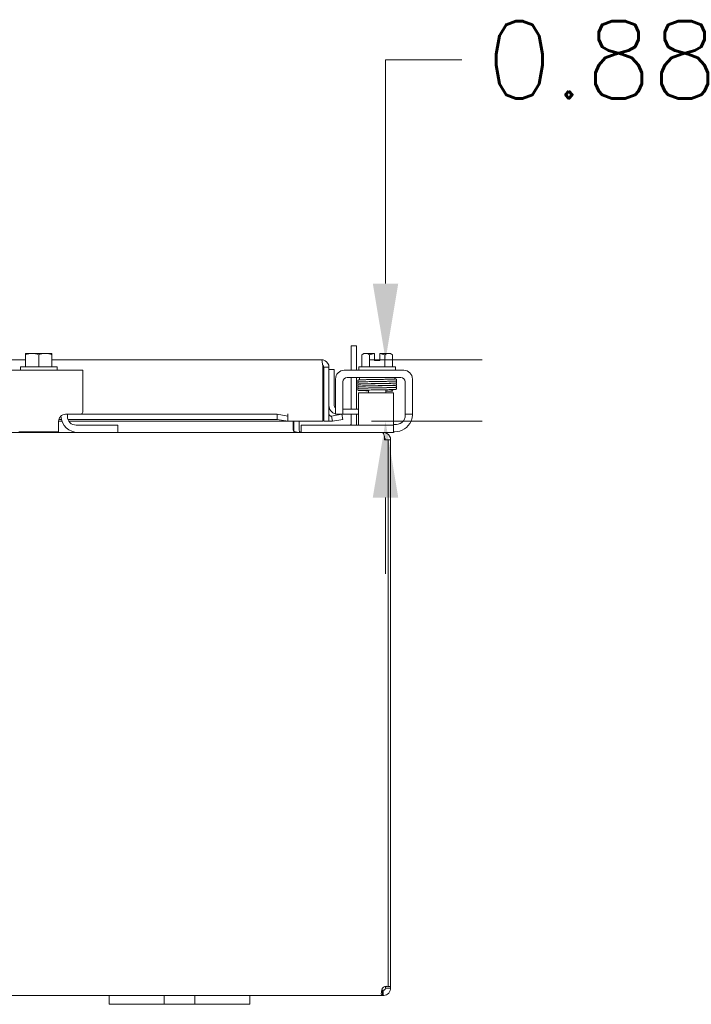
# Model space of a CAD drawing. Header units: inches. Extents: x 10 to 175, y 11 to 111.
# Tile 3 of 15: x 71 to 80, y 15 to 29. Entities that reach past the tile are written whole.
import ezdxf

# ---------------------------------------------------------------- set-up
doc = ezdxf.new("R2010")
doc.units = ezdxf.units.IN
doc.header["$LTSCALE"] = 11
doc.header["$MEASUREMENT"] = 0
doc.layers.add('Dimension (ANSI)', color=7, linetype='Continuous', lineweight=5)
doc.layers.add('Visible (ANSI)', color=7, linetype='Continuous', lineweight=5)
doc.styles.add('ROMANS', font='romans.shx')
doc.dimstyles.new('Default (ANSI)', dxfattribs={"dimscale": 11, "dimtxt": 0.1, "dimasz": 0.098425, "dimexe": 0.125, "dimexo": 0.0625, "dimgap": 0.031496, "dimtad": 0, "dimtih": 1, "dimtoh": 1, "dimrnd": 1e-08, "dimzin": 0, "dimdsep": 46, "dimtxsty": 'ROMANS', "dimcen": 0.09, "dimdle": 0.393701, "dimclrd": 256, "dimclre": 256, "dimclrt": 256, "dimadec": 0, "dimazin": 0, "dimtfac": 1, "dimtofl": 0, "dimtmove": 0, "dimatfit": 3, "dimfxl": 0, "dimtolj": 1, "dimtzin": 0, "dimlwd": -1, "dimlwe": -1, "dimarcsym": 0})

# ---------------------------------------------------------------- blocks, each defined once
blk = doc.blocks.new('*D20')
at = {"layer": 'Defpoints', "color": 0}
for p in [(75.091, 24.488), (76.001, 24.488), (75.111, 23.613)]:
    blk.add_point(p, dxfattribs=at)
at = {"layer": 'Dimension (ANSI)'}
for p, q in [((76.001, 25.57), (76.001, 28.75)), ((76.001, 28.75), (77.083, 28.75)), ((75.778, 24.488), (77.376, 24.488)), ((75.799, 23.613), (77.376, 23.613)), ((76.001, 22.53), (76.001, 21.447))]:
    blk.add_line(p, q, dxfattribs=at)
for points in [[(75.82, 25.57), (76.181, 25.57), (76.001, 24.488)], [(75.82, 22.53), (76.181, 22.53), (76.001, 23.613)]]:
    blk.add_solid(points, dxfattribs=at)
at = {"layer": 'Dimension (ANSI)', "insert": (77.43, 29.3), "char_height": 1.1, "attachment_point": 1, "style": 'ROMANS'}
blk.add_mtext('\\A1;0.88', dxfattribs=at)

msp = doc.modelspace()

# ---------------------------------------------------------------- linework, layer by layer
at = {"layer": 'Visible (ANSI)'}
for p, q in [((75.5882, 24.6844), (75.5142, 24.6844)), ((75.5142, 24.3385), (75.5142, 24.6844)), ((75.5882, 24.6844), (75.5882, 24.3385)), ((57.2602, 24.4877), (70.8852, 24.4877)), ((70.8852, 24.5758), (70.8852, 24.5554)), ((70.8852, 24.3885), (70.8852, 24.5554)), ((70.979, 24.5785), (70.889, 24.5785)), ((71.1665, 24.5785), (70.979, 24.5785)), ((71.0727, 24.3885), (71.0727, 24.5554)), ((71.2565, 24.5785), (71.1665, 24.5785)), ((71.2602, 24.5554), (71.2602, 24.5758)), ((71.2602, 24.3885), (71.2602, 24.5554)), ((71.2602, 24.4877), (75.0908, 24.4877)), ((75.665, 24.3885), (75.665, 24.5554)), ((75.7191, 24.5785), (75.694, 24.5785)), ((75.844, 24.5785), (75.7191, 24.5785)), ((75.7732, 24.3885), (75.7732, 24.5554)), ((75.844, 24.5785), (75.844, 24.5758)), ((75.844, 24.4775), (75.844, 24.5758)), ((75.919, 24.5758), (75.919, 24.5785)), ((76.0439, 24.5785), (75.919, 24.5785)), ((75.919, 24.5758), (75.919, 24.4775)), ((75.9897, 24.3885), (75.9897, 24.5554)), ((76.069, 24.5785), (76.0439, 24.5785)), ((76.098, 24.3885), (76.098, 24.5554)), ((70.8127, 24.3885), (71.3327, 24.3885)), ((70.8127, 24.3885), (70.8127, 24.3385)), ((71.3327, 24.3885), (71.3327, 24.3385)), ((75.111, 24.3824), (75.111, 23.6127)), ((75.1221, 24.3824), (75.1221, 23.6127)), ((75.1221, 24.3824), (75.1961, 24.3824)), ((75.1961, 23.6127), (75.1961, 24.3824)), ((75.2701, 24.351), (75.1961, 24.351)), ((75.2701, 24.351), (75.2701, 24.101)), ((75.6215, 24.3885), (76.1415, 24.3885)), ((75.6215, 24.3885), (75.6215, 24.3385)), ((75.919, 24.4775), (75.844, 24.4775)), ((76.1415, 24.3885), (76.1415, 24.3385)), ((71.6977, 24.3385), (70.4477, 24.3385)), ((71.6977, 24.3385), (71.6977, 24.2135)), ((71.6977, 23.7435), (71.6977, 24.2135)), ((75.2895, 23.7435), (75.2895, 24.2135)), ((75.4145, 24.3385), (76.2585, 24.3385)), ((75.456, 24.2345), (76.217, 24.2345)), ((75.5142, 23.7875), (75.5142, 24.2345)), ((75.5882, 24.2345), (75.5882, 23.7875)), ((75.6315, 24.2345), (75.6315, 24.2045)), ((75.7191, 24.2045), (75.6315, 24.2045)), ((76.1315, 24.2345), (76.1315, 24.2134)), ((76.3835, 24.2135), (76.3835, 23.7435)), ((75.2701, 24.101), (75.2701, 23.85)), ((75.3935, 23.7435), (75.3935, 24.172)), ((75.7565, 24.1763), (75.7565, 24.1762)), ((75.7565, 24.1472), (75.7565, 24.1459)), ((75.7565, 24.1169), (75.7565, 24.1154)), ((75.7565, 24.0864), (75.7565, 24.0863)), ((76.0065, 24.1808), (76.0065, 24.1808)), ((76.0065, 24.1518), (76.0065, 24.1507)), ((76.0065, 24.1217), (76.0065, 24.1202)), ((76.0065, 24.0911), (76.0065, 24.0909)), ((76.2795, 24.172), (76.2795, 23.7435)), ((76.116, 24.0171), (75.616, 24.0171)), ((75.616, 23.9546), (75.616, 24.0171)), ((75.616, 23.6831), (75.616, 23.9546)), ((75.7565, 24.0573), (75.7565, 24.0171)), ((76.0065, 24.0618), (76.0065, 24.0171)), ((76.116, 24.0171), (76.116, 23.9546)), ((76.116, 23.6831), (76.116, 23.9546)), ((75.3935, 23.7875), (75.5826, 23.7875)), ((75.5826, 23.7875), (75.616, 23.7875)), ((71.6677, 23.7135), (71.4542, 23.7135)), ((71.4792, 23.6831), (71.4792, 23.7135)), ((71.6677, 23.7135), (74.461, 23.7135)), ((74.611, 23.6874), (74.461, 23.7135)), ((74.461, 23.7135), (74.461, 23.6406)), ((74.611, 23.7179), (74.611, 23.7181)), ((74.611, 23.7181), (74.6112, 23.7181)), ((74.611, 23.6874), (74.611, 23.7179)), ((74.611, 23.6145), (74.611, 23.6874)), ((74.6112, 23.7181), (74.6112, 23.6127)), ((75.2343, 23.6874), (75.2327, 23.6871)), ((75.382, 23.7135), (75.2343, 23.6874)), ((75.2343, 23.6874), (75.2471, 23.6145)), ((75.2895, 23.7135), (75.2895, 23.7435)), ((75.2895, 23.7135), (75.3935, 23.7135)), ((75.3949, 23.6406), (75.382, 23.7135)), ((75.3935, 23.7435), (75.3935, 23.7135)), ((75.5826, 23.7135), (75.3935, 23.7135)), ((75.5142, 23.5906), (75.5142, 23.7135)), ((75.616, 23.7135), (75.5826, 23.7135)), ((75.5882, 23.7135), (75.5882, 23.5791)), ((75.616, 23.6831), (75.616, 23.5581)), ((76.116, 23.5581), (76.116, 23.6831)), ((76.2795, 23.7135), (76.2795, 23.7435)), ((76.2795, 23.7135), (76.3835, 23.7135)), ((76.2795, 23.7135), (76.2795, 23.6925)), ((76.3835, 23.7435), (76.3835, 23.7135)), ((71.3542, 23.6135), (71.3542, 23.4635)), ((71.4025, 23.6127), (71.3542, 23.6127)), ((71.358, 23.6406), (71.3934, 23.6406)), ((71.4867, 23.6406), (74.461, 23.6406)), ((74.611, 23.6127), (71.5009, 23.6127)), ((71.6042, 23.5581), (72.1677, 23.5581)), ((72.1677, 23.5581), (72.1977, 23.5581)), ((72.1977, 23.4541), (72.1977, 23.5581)), ((74.461, 23.6406), (74.611, 23.6145)), ((74.611, 23.6145), (74.611, 23.6143)), ((74.611, 23.6127), (74.611, 23.6143)), ((75.111, 23.6127), (74.6112, 23.6127)), ((74.6867, 23.4853), (74.6867, 23.6127)), ((74.6977, 23.6127), (74.6977, 23.4853)), ((74.7717, 23.4853), (74.7717, 23.6127)), ((74.803, 23.5581), (74.833, 23.5581)), ((74.803, 23.5581), (74.803, 23.4541)), ((76.086, 23.5581), (74.833, 23.5581)), ((75.1221, 23.6127), (75.1961, 23.6127)), ((75.2456, 23.6143), (75.2471, 23.6145)), ((75.2471, 23.6145), (75.3949, 23.6406)), ((76.086, 23.5581), (76.116, 23.5581)), ((76.116, 23.5675), (76.1545, 23.5675)), ((76.116, 23.4541), (76.116, 23.5581)), ((70.5102, 23.4541), (71.6352, 23.4541)), ((70.7912, 23.4635), (71.3542, 23.4635)), ((72.1677, 23.4541), (71.6352, 23.4541)), ((72.1977, 23.4541), (72.1677, 23.4541)), ((72.1977, 23.4541), (75.9564, 23.4541)), ((75.9675, 23.4541), (75.9564, 23.4541)), ((75.9675, 23.4473), (75.9675, 23.4541)), ((76.086, 23.4541), (75.9675, 23.4541)), ((76.116, 23.4541), (76.086, 23.4541)), ((76.1335, 23.4635), (76.116, 23.4635)), ((76.0357, 23.3488), (75.9877, 23.3488)), ((76.0727, 23.3488), (76.0357, 23.3488)), ((76.0357, 23.3488), (76.0357, 15.5815)), ((76.0727, 15.5841), (76.0727, 23.3488)), ((75.9987, 15.5841), (75.9987, 15.5852)), ((75.9987, 15.5841), (76.0275, 15.5841)), ((75.9987, 15.5593), (75.9987, 15.5841)), ((75.9987, 15.5593), (76.0224, 15.5593)), ((76.0224, 15.5593), (76.0727, 15.5593)), ((76.0357, 15.5841), (76.0727, 15.5841)), ((76.0727, 15.5841), (76.0727, 15.5593)), ((72.0727, 15.4541), (56.0727, 15.4541)), ((72.0727, 15.4541), (72.3227, 15.4541)), ((72.0727, 15.4541), (72.0727, 15.3291)), ((72.7287, 15.4541), (72.3227, 15.4541)), ((72.7287, 15.4541), (72.8537, 15.4541)), ((72.8537, 15.3291), (72.8537, 15.4541)), ((72.8537, 15.4541), (73.2917, 15.4541)), ((73.2917, 15.4541), (73.4167, 15.4541)), ((73.2917, 15.4541), (73.2917, 15.3291)), ((73.8227, 15.4541), (73.4167, 15.4541)), ((73.8227, 15.4541), (74.0727, 15.4541)), ((74.0727, 15.3291), (74.0727, 15.4541)), ((75.9555, 15.4541), (74.0727, 15.4541)), ((75.9555, 15.5044), (75.9555, 15.5281)), ((75.9555, 15.5281), (75.9675, 15.5281)), ((75.9555, 15.4541), (75.9555, 15.5044)), ((75.9675, 15.4541), (75.9555, 15.4541)), ((75.9675, 15.5044), (75.9675, 15.5281)), ((75.9675, 15.4541), (75.9675, 15.5044)), ((72.3227, 15.3291), (72.0727, 15.3291)), ((72.3227, 15.3291), (72.7287, 15.3291)), ((72.8537, 15.3291), (72.7287, 15.3291)), ((73.2917, 15.3291), (72.8537, 15.3291)), ((73.4167, 15.3291), (73.2917, 15.3291)), ((73.4167, 15.3291), (73.8227, 15.3291)), ((74.0727, 15.3291), (73.8227, 15.3291))]:
    msp.add_line(p, q, dxfattribs=at)
for centre, radius, start, end in [((71.0727, 24.3133), 0.3226, 124.715, 125.53768), ((71.0727, 24.3133), 0.3226, 54.46232, 55.285), ((75.8815, 24.3133), 0.3248, 125.26439, 131.81031), ((75.8815, 24.3133), 0.2652, 98.1301, 114.09484), ((75.8815, 24.3133), 0.2652, 65.90516, 81.8699), ((75.8815, 24.3133), 0.3248, 48.18969, 54.73561), ((75.4145, 24.2135), 0.125, 90, 180), ((75.456, 24.172), 0.0625, 90, 180), ((76.217, 24.172), 0.0625, 0, 90), ((76.2585, 24.2135), 0.125, 0, 90), ((75.3211, 23.8385), 0.125, 180, 255.3711), ((75.3326, 23.85), 0.0625, 180, 226.4399), ((71.6352, 23.7041), 0.25, 184.04353, 270), ((71.6042, 23.6831), 0.125, 180, 270), ((71.6677, 23.7435), 0.03, 270, 0), ((75.2273, 23.7179), 0.0313, 180, 280), ((75.2273, 23.7179), 0.1053, 252.72777, 280), ((75.4517, 23.5906), 0.0625, 328.66775, 0), ((75.4632, 23.5791), 0.125, 350.32844, 0), ((76.1335, 23.7135), 0.25, 270, 336.42182), ((76.1545, 23.6925), 0.125, 270, 320.80217), ((74.803, 23.4853), 0.1052, 180, 187.93093), ((75.9675, 23.3488), 0.0312, 0, 51.76634), ((76.0106, 15.5162), 0.07, 68.98043, 141.9526)]:
    msp.add_arc(centre, radius, start, end, dxfattribs=at)
for centre, major_axis, ratio, start_param, end_param in [((70.979, 24.3133), (0, 0.2652), 0.8660254, 0, 0.4205343), ((70.979, 24.3133), (0, 0.2652), 0.8660254, 5.862651, 6.2831853), ((71.1665, 24.3133), (0, 0.2652), 0.8660254, 0, 0.4205343), ((71.1665, 24.3133), (0, 0.2652), 0.8660254, 5.862651, 6.2831853), ((75.7191, 24.3133), (0, 0.2652), 0.5, 0, 0.4205343), ((75.7191, 24.3133), (0, 0.2652), 0.5, 5.862651, 6.2831853), ((76.0439, 24.3133), (0, 0.2652), 0.5, 0, 0.4205343), ((76.0439, 24.3133), (0, 0.2652), 0.5, 5.862651, 6.2831853), ((75.6701, 24.1596), (-0.0005, 0.0145), 0.8068823, 6.2821225, 6.2824768), ((75.6701, 24.0988), (0.0005, -0.0145), 0.8068823, 6.2821196, 6.2824748), ((76.0362, 24.1063), (0.0003, -0.0145), 0.5904176, 6.2828055, 6.2829954), ((76.0929, 24.0552), (-0.0005, -0.0145), 0.8068823, 4.1201773, 8.5452773)]:
    msp.add_ellipse(centre, major_axis=major_axis, ratio=ratio, start_param=start_param, end_param=end_param, dxfattribs=at)
for points, knots in [([(75.0908, 24.4877), (75.0955, 24.4877), (75.1002, 24.4648), (75.1049, 24.4306), (75.1069, 24.4158), (75.109, 24.3991), (75.111, 24.3824)], [0, 0, 0, 0, 1.0950581, 1.0950581, 1.0950581, 1.5707963, 1.5707963, 1.5707963, 1.5707963]), ([(75.1927, 24.4087), (75.1832, 24.4458), (75.1518, 24.4764), (75.1145, 24.485), (75.1067, 24.4868), (75.0988, 24.4877), (75.0908, 24.4877)], [0.2520402, 0.2520402, 0.2520402, 0.2520402, 1.3437572, 1.3437572, 1.3437572, 1.5707963, 1.5707963, 1.5707963, 1.5707963]), ([(75.1075, 24.4084), (75.1154, 24.4032), (75.1211, 24.3946), (75.1219, 24.3852), (75.122, 24.3842), (75.1221, 24.3833), (75.1221, 24.3824)], [0.57367433, 0.57367433, 0.57367433, 0.57367433, 1.48347479, 1.48347479, 1.48347479, 1.57079633, 1.57079633, 1.57079633, 1.57079633]), ([(75.6175, 24.1712), (75.6173, 24.1712), (75.6172, 24.1713), (75.6162, 24.1715), (75.6153, 24.1717), (75.6134, 24.1726), (75.6129, 24.1728), (75.6115, 24.1736), (75.6104, 24.1744), (75.6085, 24.1762), (75.6077, 24.1772), (75.6063, 24.1795), (75.6057, 24.1809), (75.605, 24.1839), (75.6049, 24.1856), (75.6052, 24.1888), (75.6056, 24.1904), (75.6069, 24.1932), (75.6078, 24.1946), (75.6097, 24.1967), (75.6108, 24.1975), (75.6125, 24.1986), (75.6133, 24.199), (75.6146, 24.1996), (75.6152, 24.1998), (75.6165, 24.2002), (75.6171, 24.2003), (75.6192, 24.2007), (75.6204, 24.2009), (75.6266, 24.2015), (75.6336, 24.2019), (75.6568, 24.2029), (75.6756, 24.2034), (75.7181, 24.2045), (75.7417, 24.205), (75.792, 24.206), (75.8194, 24.2065), (75.8747, 24.2074), (75.9033, 24.2079), (75.958, 24.2089), (75.9848, 24.2094), (76.0333, 24.2104), (76.0557, 24.2109), (76.0931, 24.2119), (76.1087, 24.2124), (76.1254, 24.2131), (76.13, 24.2133), (76.1367, 24.2138), (76.1391, 24.214), (76.1396, 24.2141), (76.1397, 24.2141), (76.1397, 24.2141)], [1.6090096, 1.6090096, 1.6090096, 1.6090096, 1.6145667, 1.6145667, 1.6408348, 1.6408348, 1.6479574, 1.6479574, 1.6607394, 1.6607394, 1.6714023, 1.6714023, 1.6833543, 1.6833543, 1.6961295, 1.6961295, 1.7090248, 1.7090248, 1.7218712, 1.7218712, 1.7340958, 1.7340958, 1.744858, 1.744858, 1.7569692, 1.7569692, 1.7778624, 1.7778624, 1.8357507, 1.8357507, 2.0104798, 2.0104798, 2.2499056, 2.2499056, 2.4635498, 2.4635498, 2.6762498, 2.6762498, 2.8885566, 2.8885566, 3.1006475, 3.1006475, 3.3125073, 3.3125073, 3.5239061, 3.5239061, 3.6275745, 3.6275745, 3.7284198, 3.7284198, 3.7383573, 3.7383573, 3.7383573, 3.7383573]), ([(76.1315, 24.2162), (76.1318, 24.2162), (76.1321, 24.2162), (76.1366, 24.2159), (76.1398, 24.2157), (76.1433, 24.2153), (76.1441, 24.2152), (76.1456, 24.2149), (76.1462, 24.2148), (76.1479, 24.2143), (76.1488, 24.214), (76.1505, 24.2131), (76.1512, 24.2127), (76.1529, 24.2115), (76.1538, 24.2106), (76.1554, 24.2086), (76.1562, 24.2075), (76.1573, 24.2049), (76.1578, 24.2033), (76.1581, 24.2002), (76.158, 24.1985), (76.1572, 24.1954), (76.1566, 24.1939), (76.155, 24.1913), (76.154, 24.1902), (76.152, 24.1885), (76.1511, 24.1878), (76.1495, 24.187), (76.1489, 24.1867), (76.1476, 24.1863), (76.1471, 24.1861), (76.1456, 24.1857), (76.1449, 24.1856), (76.142, 24.1851), (76.1398, 24.1849), (76.1277, 24.1841), (76.1117, 24.1834), (76.0725, 24.1823), (76.051, 24.1818), (76.004, 24.1808), (75.9779, 24.1803), (75.924, 24.1793), (75.8956, 24.1788), (75.84, 24.1778), (75.8121, 24.1773), (75.7603, 24.1763), (75.7357, 24.1758), (75.693, 24.1749), (75.6743, 24.1744), (75.6451, 24.1734), (75.6341, 24.1729), (75.6253, 24.1722), (75.6233, 24.172), (75.6233, 24.172)], [0.2107897, 0.2107897, 0.2107897, 0.2107897, 0.2177744, 0.2177744, 0.3230671, 0.3230671, 0.3569534, 0.3569534, 0.3823905, 0.3823905, 0.3998964, 0.3998964, 0.4091937, 0.4091937, 0.4203747, 0.4203747, 0.4314048, 0.4314048, 0.443831, 0.443831, 0.4566951, 0.4566951, 0.469587, 0.469587, 0.4823135, 0.4823135, 0.4939122, 0.4939122, 0.504749, 0.504749, 0.5192081, 0.5192081, 0.5488478, 0.5488478, 0.63767, 0.63767, 0.9091634, 0.9091634, 1.1274976, 1.1274976, 1.3404332, 1.3404332, 1.5528686, 1.5528686, 1.7650454, 1.7650454, 1.9770147, 1.9770147, 2.1886648, 2.1886648, 2.3994211, 2.3994211, 2.4925948, 2.4925948, 2.4925948, 2.4925948]), ([(75.6217, 24.1414), (75.6212, 24.1414), (75.6207, 24.1415), (75.6193, 24.1417), (75.6185, 24.1418), (75.6169, 24.1421), (75.6161, 24.1423), (75.6143, 24.143), (75.6136, 24.1432), (75.6123, 24.1439), (75.6118, 24.1442), (75.6103, 24.1453), (75.6093, 24.1462), (75.6076, 24.1481), (75.6069, 24.1493), (75.6057, 24.1519), (75.6053, 24.1534), (75.6049, 24.1566), (75.605, 24.1582), (75.6057, 24.1614), (75.6063, 24.1629), (75.6079, 24.1655), (75.6089, 24.1667), (75.6109, 24.1684), (75.6118, 24.169), (75.6134, 24.1699), (75.614, 24.1702), (75.6153, 24.1706), (75.6159, 24.1708), (75.6174, 24.1712), (75.6181, 24.1713), (75.621, 24.1718), (75.6233, 24.172), (75.6351, 24.1729), (75.6498, 24.1735), (75.6696, 24.1741)], [0.51112984, 0.51112984, 0.51112984, 0.51112984, 0.53092259, 0.53092259, 0.56626582, 0.56626582, 0.59283333, 0.59283333, 0.60419777, 0.60419777, 0.61210323, 0.61210323, 0.62355206, 0.62355206, 0.63463616, 0.63463616, 0.64708929, 0.64708929, 0.6600166, 0.6600166, 0.67297748, 0.67297748, 0.68578034, 0.68578034, 0.69749952, 0.69749952, 0.70841641, 0.70841641, 0.72313736, 0.72313736, 0.75323074, 0.75323074, 0.84341613, 0.84341613, 1.09849507, 1.09849507, 1.09849507, 1.09849507]), ([(76.1395, 24.1553), (76.1395, 24.1553), (76.1391, 24.1552), (76.1374, 24.155), (76.1356, 24.1548), (76.1302, 24.1544), (76.1262, 24.1542), (76.1159, 24.1537), (76.1096, 24.1535), (76.0951, 24.153), (76.0868, 24.1527), (76.0685, 24.1522), (76.0585, 24.1519), (76.0371, 24.1514), (76.0256, 24.1512), (76.0016, 24.1506), (75.989, 24.1504), (75.963, 24.1499), (75.9496, 24.1496), (75.9222, 24.1491), (75.9083, 24.1488), (75.8804, 24.1483), (75.8664, 24.148), (75.8386, 24.1475), (75.8249, 24.1472), (75.7979, 24.1467), (75.7847, 24.1465), (75.7593, 24.1459), (75.747, 24.1457), (75.7237, 24.1452), (75.7127, 24.1449), (75.6922, 24.1444), (75.6827, 24.1441), (75.6654, 24.1436), (75.6576, 24.1433), (75.644, 24.1428), (75.6381, 24.1425), (75.6283, 24.142), (75.6245, 24.1417), (75.6203, 24.1412), (75.6192, 24.1411), (75.6174, 24.1407), (75.6167, 24.1406), (75.6151, 24.1401), (75.6142, 24.1398), (75.6124, 24.1389), (75.6119, 24.1386), (75.6105, 24.1376), (75.6095, 24.1368), (75.6074, 24.1343), (75.6064, 24.1327), (75.6052, 24.1292), (75.6049, 24.1274), (75.6051, 24.1239), (75.6054, 24.1224), (75.6065, 24.1195), (75.6072, 24.1183), (75.6088, 24.1162), (75.6096, 24.1154), (75.6112, 24.1141), (75.612, 24.1136), (75.6134, 24.1128), (75.614, 24.1126), (75.6156, 24.112), (75.6163, 24.1118), (75.6184, 24.1113), (75.6195, 24.1111), (75.6208, 24.111)], [0.731032, 0.731032, 0.731032, 0.731032, 0.7899647, 0.7899647, 0.8961855, 0.8961855, 1.0402729, 1.0402729, 1.1956176, 1.1956176, 1.3538381, 1.3538381, 1.5130119, 1.5130119, 1.6725833, 1.6725833, 1.8323515, 1.8323515, 1.992232, 1.992232, 2.1521861, 2.1521861, 2.3121973, 2.3121973, 2.472262, 2.472262, 2.6323881, 2.6323881, 2.7925993, 2.7925993, 2.9529477, 2.9529477, 3.113552, 3.113552, 3.2747172, 3.2747172, 3.4374257, 3.4374257, 3.6065378, 3.6065378, 3.6755592, 3.6755592, 3.7122277, 3.7122277, 3.7381431, 3.7381431, 3.7460967, 3.7460967, 3.7581271, 3.7581271, 3.7671015, 3.7671015, 3.7739944, 3.7739944, 3.7802982, 3.7802982, 3.7873459, 3.7873459, 3.7960567, 3.7960567, 3.8067591, 3.8067591, 3.821646, 3.821646, 3.8502483, 3.8502483, 3.9252201, 3.9252201, 3.9252201, 3.9252201]), ([(75.6172, 24.0813), (75.6171, 24.0814), (75.617, 24.0814), (75.6161, 24.0816), (75.6151, 24.0818), (75.6125, 24.083), (75.6115, 24.0836), (75.6096, 24.0852), (75.6087, 24.0861), (75.6071, 24.0882), (75.6064, 24.0895), (75.6054, 24.0922), (75.605, 24.0938), (75.6049, 24.097), (75.6052, 24.0987), (75.6061, 24.1017), (75.6069, 24.1032), (75.6086, 24.1056), (75.6097, 24.1067), (75.6116, 24.1081), (75.6124, 24.1086), (75.6139, 24.1094), (75.6145, 24.1096), (75.6158, 24.11), (75.6163, 24.1102), (75.618, 24.1106), (75.6188, 24.1107), (75.6225, 24.1112), (75.6257, 24.1115), (75.639, 24.1123), (75.6524, 24.1128), (75.6696, 24.1133)], [0.57107397, 0.57107397, 0.57107397, 0.57107397, 0.57440712, 0.57440712, 0.60206129, 0.60206129, 0.61509224, 0.61509224, 0.62628117, 0.62628117, 0.63764691, 0.63764691, 0.65027263, 0.65027263, 0.66318969, 0.66318969, 0.67610716, 0.67610716, 0.68873682, 0.68873682, 0.70002111, 0.70002111, 0.71115516, 0.71115516, 0.7277233, 0.7277233, 0.76528319, 0.76528319, 0.87802051, 0.87802051, 1.09908069, 1.09908069, 1.09908069, 1.09908069]), ([(75.7565, 24.0473), (75.7437, 24.0476), (75.7315, 24.0479), (75.6981, 24.0486), (75.6786, 24.0491), (75.6475, 24.0501), (75.6356, 24.0506), (75.6239, 24.0514), (75.6212, 24.0516), (75.6175, 24.0522), (75.6166, 24.0523), (75.614, 24.0533), (75.6133, 24.0535), (75.612, 24.0543), (75.6115, 24.0546), (75.6101, 24.0557), (75.6091, 24.0565), (75.6075, 24.0585), (75.6068, 24.0596), (75.6056, 24.0623), (75.6052, 24.0638), (75.6049, 24.067), (75.605, 24.0686), (75.6058, 24.0717), (75.6064, 24.0732), (75.608, 24.0758), (75.609, 24.077), (75.611, 24.0787), (75.6119, 24.0793), (75.6135, 24.0801), (75.6141, 24.0804), (75.6154, 24.0809), (75.6159, 24.081), (75.6174, 24.0814), (75.6181, 24.0815), (75.621, 24.082), (75.6232, 24.0822), (75.6354, 24.0831), (75.6515, 24.0837), (75.6909, 24.0848), (75.7124, 24.0853), (75.7595, 24.0863), (75.7856, 24.0868), (75.8395, 24.0878), (75.8679, 24.0883), (75.9235, 24.0893), (75.9514, 24.0898), (76.0032, 24.0908), (76.0277, 24.0913), (76.0704, 24.0922), (76.089, 24.0927), (76.1181, 24.0937), (76.1291, 24.0942), (76.1372, 24.0948), (76.1388, 24.095), (76.1396, 24.0951), (76.1397, 24.0951), (76.1397, 24.0951)], [0.9508934, 0.9508934, 0.9508934, 0.9508934, 1.0608735, 1.0608735, 1.2734032, 1.2734032, 1.4867305, 1.4867305, 1.5955527, 1.5955527, 1.6357694, 1.6357694, 1.6471281, 1.6471281, 1.6542081, 1.6542081, 1.6651935, 1.6651935, 1.6762616, 1.6762616, 1.6886966, 1.6886966, 1.7015624, 1.7015624, 1.714454, 1.714454, 1.7271747, 1.7271747, 1.7387524, 1.7387524, 1.7494875, 1.7494875, 1.7640054, 1.7640054, 1.7937507, 1.7937507, 1.8828917, 1.8828917, 2.1554017, 2.1554017, 2.3736068, 2.3736068, 2.5865384, 2.5865384, 2.7989714, 2.7989714, 3.0111469, 3.0111469, 3.2231147, 3.2231147, 3.4347616, 3.4347616, 3.6455071, 3.6455071, 3.7198131, 3.7198131, 3.7374185, 3.7374185, 3.7374185, 3.7374185]), ([(76.1447, 24.096), (76.1448, 24.096), (76.145, 24.096), (76.1458, 24.0958), (76.1465, 24.0957), (76.1482, 24.0951), (76.1489, 24.0949), (76.1504, 24.0941), (76.1511, 24.0937), (76.1527, 24.0926), (76.1536, 24.0918), (76.1553, 24.0899), (76.156, 24.0887), (76.1572, 24.0862), (76.1577, 24.0846), (76.1581, 24.0815), (76.158, 24.0799), (76.1573, 24.0767), (76.1567, 24.0752), (76.1552, 24.0725), (76.1542, 24.0714), (76.1522, 24.0696), (76.1512, 24.069), (76.1497, 24.0681), (76.149, 24.0678), (76.1477, 24.0673), (76.1472, 24.0671), (76.1457, 24.0667), (76.1451, 24.0666), (76.1423, 24.0662), (76.1403, 24.066), (76.1293, 24.0651), (76.1151, 24.0646), (76.0789, 24.0635), (76.0579, 24.0629), (76.0117, 24.0619), (75.986, 24.0614), (75.9327, 24.0605), (75.9043, 24.06), (75.8486, 24.059), (75.8205, 24.0585), (75.7681, 24.0575), (75.743, 24.057), (75.6992, 24.056), (75.6797, 24.0555), (75.649, 24.0545), (75.6371, 24.0541), (75.6272, 24.0534), (75.625, 24.0532), (75.6236, 24.053), (75.6233, 24.053), (75.6233, 24.053)], [0.3538046, 0.3538046, 0.3538046, 0.3538046, 0.3598143, 0.3598143, 0.3855468, 0.3855468, 0.3997447, 0.3997447, 0.4083995, 0.4083995, 0.4196869, 0.4196869, 0.4306275, 0.4306275, 0.4429904, 0.4429904, 0.4558454, 0.4558454, 0.4687388, 0.4687388, 0.4814939, 0.4814939, 0.4932049, 0.4932049, 0.504047, 0.504047, 0.5180434, 0.5180434, 0.5459996, 0.5459996, 0.6297522, 0.6297522, 0.8851362, 0.8851362, 1.1056294, 1.1056294, 1.3186356, 1.3186356, 1.5311093, 1.5311093, 1.7433077, 1.7433077, 1.9553004, 1.9553004, 2.1669964, 2.1669964, 2.3779095, 2.3779095, 2.4628579, 2.4628579, 2.4930434, 2.4930434, 2.4930434, 2.4930434]), ([(75.6705, 24.1451), (75.654, 24.1446), (75.6409, 24.1441), (75.6288, 24.1434), (75.6258, 24.1431), (75.6237, 24.1429), (75.6234, 24.1428), (75.6234, 24.1428)], [0.00001792, 0.00001792, 0.00001792, 0.00001792, 0.21395042, 0.21395042, 0.31620475, 0.31620475, 0.35269584, 0.35269584, 0.35269584, 0.35269584]), ([(76.1438, 24.1564), (76.1447, 24.1563), (76.1457, 24.1561), (76.1479, 24.1555), (76.1487, 24.1552), (76.1506, 24.1542), (76.1511, 24.1539), (76.1525, 24.153), (76.1535, 24.1522), (76.1556, 24.1496), (76.1566, 24.1481), (76.1578, 24.1445), (76.158, 24.1427), (76.1579, 24.1393), (76.1576, 24.1377), (76.1565, 24.1348), (76.1557, 24.1336), (76.1542, 24.1315), (76.1533, 24.1307), (76.1517, 24.1294), (76.151, 24.129), (76.1496, 24.1282), (76.1489, 24.1279), (76.1474, 24.1273), (76.1467, 24.1272), (76.1439, 24.1265), (76.1425, 24.1264), (76.1383, 24.1259), (76.1357, 24.1257), (76.1279, 24.1252), (76.1221, 24.125), (76.1086, 24.1244), (76.101, 24.1241), (76.0841, 24.1236), (76.0748, 24.1233), (76.0546, 24.1228), (76.0437, 24.1226), (76.0207, 24.122), (76.0086, 24.1218), (75.9834, 24.1213), (75.9703, 24.121), (75.9435, 24.1205), (75.9298, 24.1202), (75.902, 24.1197), (75.888, 24.1194), (75.8601, 24.1189), (75.8462, 24.1186), (75.8187, 24.1181), (75.8052, 24.1179), (75.779, 24.1173), (75.7662, 24.1171), (75.7419, 24.1166), (75.7303, 24.1163), (75.7084, 24.1158), (75.6982, 24.1155), (75.6794, 24.115), (75.6709, 24.1147), (75.6557, 24.1142), (75.649, 24.114), (75.6379, 24.1135), (75.6333, 24.1132), (75.6267, 24.1128), (75.6244, 24.1125), (75.6235, 24.1124), (75.6235, 24.1124), (75.6235, 24.1124)], [0.5113052, 0.5113052, 0.5113052, 0.5113052, 0.5700981, 0.5700981, 0.5966667, 0.5966667, 0.6045833, 0.6045833, 0.6165857, 0.6165857, 0.6255482, 0.6255482, 0.6324339, 0.6324339, 0.6387385, 0.6387385, 0.6457928, 0.6457928, 0.6545131, 0.6545131, 0.6652279, 0.6652279, 0.6801499, 0.6801499, 0.7088815, 0.7088815, 0.8175346, 0.8175346, 0.9331621, 0.9331621, 1.1059966, 1.1059966, 1.2691475, 1.2691475, 1.4304395, 1.4304395, 1.5910947, 1.5910947, 1.7514681, 1.7514681, 1.9116935, 1.9116935, 2.071829, 2.071829, 2.231901, 2.231901, 2.3919191, 2.3919191, 2.5518813, 2.5518813, 2.7117729, 2.7117729, 2.8715591, 2.8715591, 3.0311633, 3.0311633, 3.1904061, 3.1904061, 3.3487974, 3.3487974, 3.5046365, 3.5046365, 3.6493818, 3.6493818, 3.6739676, 3.6739676, 3.6739676, 3.6739676]), ([(75.6696, 24.1741), (75.6865, 24.1746), (75.7075, 24.1751), (75.7539, 24.1761), (75.7797, 24.1766), (75.8332, 24.1776), (75.8615, 24.1782), (75.9172, 24.1791), (75.9453, 24.1797), (75.991, 24.1805), (76.0098, 24.1809), (76.0271, 24.1813)], [0, 0, 0, 0, 0.2178667, 0.2178667, 0.4309271, 0.4309271, 0.6433924, 0.6433924, 0.8555867, 0.8555867, 1.0142641, 1.0142641, 1.0142641, 1.0142641]), ([(75.6696, 24.1133), (75.6865, 24.1138), (75.7075, 24.1144), (75.7539, 24.1154), (75.7797, 24.1159), (75.8332, 24.1169), (75.8616, 24.1174), (75.9173, 24.1184), (75.9453, 24.119), (75.9943, 24.1199), (76.0162, 24.1203), (76.0359, 24.1208)], [0, 0, 0, 0, 0.2178976, 0.2178976, 0.4309756, 0.4309756, 0.6434478, 0.6434478, 0.8556452, 0.8556452, 1.0413906, 1.0413906, 1.0413906, 1.0413906]), ([(76.0365, 24.1525), (76.0136, 24.152), (75.9876, 24.1514), (75.9339, 24.1504), (75.9056, 24.1499), (75.8499, 24.1489), (75.8218, 24.1484), (75.7692, 24.1474), (75.7441, 24.1469), (75.7026, 24.146), (75.685, 24.1456), (75.6705, 24.1451)], [0, 0, 0, 0, 0.2165189, 0.2165189, 0.4288843, 0.4288843, 0.6410935, 0.6410935, 0.8530897, 0.8530897, 1.0409668, 1.0409668, 1.0409668, 1.0409668]), ([(76.0365, 24.0918), (76.0136, 24.0913), (75.9876, 24.0908), (75.9339, 24.0897), (75.9056, 24.0892), (75.8499, 24.0882), (75.8218, 24.0877), (75.7692, 24.0867), (75.7441, 24.0862), (75.7026, 24.0852), (75.685, 24.0848), (75.6705, 24.0843)], [0, 0, 0, 0, 0.2165302, 0.2165302, 0.4289032, 0.4289032, 0.6411156, 0.6411156, 0.853112, 0.853112, 1.0409686, 1.0409686, 1.0409686, 1.0409686]), ([(76.0359, 24.1208), (76.0587, 24.1213), (76.079, 24.1218), (76.1111, 24.1229), (76.1235, 24.1234), (76.1346, 24.1241), (76.1372, 24.1243), (76.1392, 24.1245), (76.1396, 24.1246), (76.1396, 24.1246)], [0.00000513, 0.00000513, 0.00000513, 0.00000513, 0.21523751, 0.21523751, 0.42608869, 0.42608869, 0.51814829, 0.51814829, 0.55588703, 0.55588703, 0.55588703, 0.55588703]), ([(76.1459, 24.1858), (76.1463, 24.1857), (76.1467, 24.1856), (76.1479, 24.1852), (76.1488, 24.185), (76.1505, 24.1841), (76.1512, 24.1837), (76.1529, 24.1825), (76.1538, 24.1816), (76.1554, 24.1796), (76.1562, 24.1785), (76.1573, 24.1759), (76.1578, 24.1743), (76.1581, 24.1712), (76.158, 24.1695), (76.1572, 24.1664), (76.1566, 24.1649), (76.155, 24.1623), (76.154, 24.1612), (76.152, 24.1595), (76.1511, 24.1588), (76.1495, 24.158), (76.1489, 24.1577), (76.1476, 24.1572), (76.1471, 24.1571), (76.1456, 24.1567), (76.1449, 24.1566), (76.142, 24.1561), (76.1398, 24.1559), (76.1277, 24.155), (76.1117, 24.1544), (76.0748, 24.1534), (76.0567, 24.1529), (76.0365, 24.1525)], [0.36922389, 0.36922389, 0.36922389, 0.36922389, 0.38238765, 0.38238765, 0.39989877, 0.39989877, 0.4091959, 0.4091959, 0.42037538, 0.42037538, 0.43140479, 0.43140479, 0.44383049, 0.44383049, 0.45669419, 0.45669419, 0.46958574, 0.46958574, 0.48231192, 0.48231192, 0.49391048, 0.49391048, 0.50474732, 0.50474732, 0.51920249, 0.51920249, 0.54883119, 0.54883119, 0.63762051, 0.63762051, 0.90900879, 0.90900879, 1.0989321, 1.0989321, 1.0989321, 1.0989321]), ([(76.1404, 24.1261), (76.1412, 24.1261), (76.142, 24.126), (76.1436, 24.1258), (76.1444, 24.1257), (76.146, 24.1253), (76.1467, 24.1252), (76.1485, 24.1246), (76.1492, 24.1243), (76.1506, 24.1236), (76.1512, 24.1232), (76.1528, 24.1221), (76.1537, 24.1212), (76.1554, 24.1192), (76.1562, 24.118), (76.1573, 24.1154), (76.1578, 24.1139), (76.1581, 24.1107), (76.158, 24.1091), (76.1572, 24.1059), (76.1566, 24.1044), (76.155, 24.1018), (76.154, 24.1007), (76.152, 24.099), (76.1511, 24.0984), (76.1495, 24.0975), (76.1489, 24.0972), (76.1476, 24.0968), (76.147, 24.0966), (76.1455, 24.0962), (76.1447, 24.0961), (76.1416, 24.0956), (76.1391, 24.0953), (76.1307, 24.0947), (76.1238, 24.0944), (76.1014, 24.0935), (76.083, 24.0929), (76.0535, 24.0922), (76.0452, 24.092), (76.0365, 24.0918)], [0.2965376, 0.2965376, 0.2965376, 0.2965376, 0.32576997, 0.32576997, 0.36045288, 0.36045288, 0.38650867, 0.38650867, 0.39957387, 0.39957387, 0.40811686, 0.40811686, 0.41973223, 0.41973223, 0.43089252, 0.43089252, 0.44340446, 0.44340446, 0.45637035, 0.45637035, 0.46936553, 0.46936553, 0.48218659, 0.48218659, 0.49389429, 0.49389429, 0.50495149, 0.50495149, 0.52018062, 0.52018062, 0.5519922, 0.5519922, 0.64735534, 0.64735534, 0.79105232, 0.79105232, 1.01722246, 1.01722246, 1.09919333, 1.09919333, 1.09919333, 1.09919333]), ([(76.0925, 24.0407), (76.076, 24.0412), (76.0554, 24.0417), (76.0242, 24.0424), (76.0155, 24.0426), (76.0065, 24.0428)], [0, 0, 0, 0, 0.21394207, 0.21394207, 0.29163986, 0.29163986, 0.29163986, 0.29163986]), ([(71.3542, 23.6135), (71.3542, 23.6254), (71.3565, 23.6386), (71.3666, 23.6634), (71.3744, 23.675), (71.3924, 23.693), (71.4036, 23.7007), (71.4283, 23.711), (71.4417, 23.7135), (71.4542, 23.7135)], [0.43536043, 0.43536043, 0.43536043, 0.43536043, 0.53454016, 0.53454016, 0.6337199, 0.6337199, 0.72950164, 0.72950164, 0.82528339, 0.82528339, 0.82528339, 0.82528339]), ([(76.2514, 23.6135), (76.2565, 23.6198), (76.2614, 23.6271), (76.2696, 23.6428), (76.2728, 23.6513), (76.2775, 23.6681), (76.2789, 23.6783), (76.2794, 23.688), (76.2795, 23.6903), (76.2795, 23.6925)], [0.9457905, 0.9457905, 0.9457905, 0.9457905, 1.00719916, 1.00719916, 1.07392822, 1.07392822, 1.15492415, 1.15492415, 1.18108829, 1.18108829, 1.18108829, 1.18108829]), ([(76.3835, 23.7135), (76.3835, 23.7135), (76.3835, 23.7115), (76.3833, 23.7032), (76.383, 23.6969), (76.3816, 23.6822), (76.3804, 23.6728), (76.376, 23.6519), (76.3729, 23.6405), (76.3672, 23.6245), (76.365, 23.619), (76.3626, 23.6135)], [0, 0, 0, 0, 0.08554874, 0.08554874, 0.17109748, 0.17109748, 0.25808228, 0.25808228, 0.34506708, 0.34506708, 0.38848776, 0.38848776, 0.38848776, 0.38848776]), ([(74.6867, 23.4853), (74.6867, 23.4736), (74.7111, 23.4621), (74.7469, 23.4571), (74.7609, 23.4551), (74.7764, 23.4541), (74.7919, 23.4541)], [-3.1415927, -3.1415927, -3.1415927, -3.1415927, -2.0128023, -2.0128023, -2.0128023, -1.5707963, -1.5707963, -1.5707963, -1.5707963]), ([(74.7717, 23.4853), (74.7717, 23.4736), (74.779, 23.4621), (74.7896, 23.4571), (74.7938, 23.4551), (74.7984, 23.4541), (74.803, 23.4541)], [-3.1415927, -3.1415927, -3.1415927, -3.1415927, -2.0128023, -2.0128023, -2.0128023, -1.5707963, -1.5707963, -1.5707963, -1.5707963]), ([(75.9564, 23.4541), (75.9674, 23.4541), (75.9781, 23.4331), (75.9836, 23.4011), (75.9863, 23.3853), (75.9877, 23.3671), (75.9877, 23.3488)], [-1.5707963, -1.5707963, -1.5707963, -1.5707963, -0.5201457, -0.5201457, -0.5201457, 0, 0, 0, 0]), ([(76.0727, 23.3488), (76.0727, 23.3857), (76.0518, 23.4218), (76.0198, 23.4401), (76.004, 23.4492), (75.9857, 23.4541), (75.9675, 23.4541)], [0, 0, 0, 0, 1.0506506, 1.0506506, 1.0506506, 1.5707963, 1.5707963, 1.5707963, 1.5707963]), ([(75.9555, 15.4541), (75.9465, 15.4541), (75.9413, 15.4626), (75.9407, 15.4813), (75.9401, 15.5001), (75.9443, 15.5277), (75.9523, 15.5509), (75.9533, 15.5538), (75.9544, 15.5566), (75.9555, 15.5593)], [2.4775403, 2.4775403, 2.4775403, 2.4775403, 3.1026797, 3.1026797, 3.1026797, 3.7281676, 3.7281676, 3.7281676, 3.805645, 3.805645, 3.805645, 3.805645]), ([(75.9675, 15.5281), (75.9762, 15.5281), (75.9879, 15.5333), (75.9938, 15.5425), (75.9973, 15.5479), (75.9987, 15.5542), (75.9987, 15.5593)], [-2.2348487, -2.2348487, -2.2348487, -2.2348487, -1.400927, -1.400927, -1.400927, -0.9067439, -0.9067439, -0.9067439, -0.9067439]), ([(76.0727, 15.5593), (76.0727, 15.5373), (76.0643, 15.5094), (76.0455, 15.4887), (76.0268, 15.468), (75.9991, 15.4563), (75.9759, 15.4544), (75.973, 15.4542), (75.9702, 15.4541), (75.9675, 15.4541)], [0.9067439, 0.9067439, 0.9067439, 0.9067439, 1.5318833, 1.5318833, 1.5318833, 2.1573712, 2.1573712, 2.1573712, 2.2348487, 2.2348487, 2.2348487, 2.2348487])]:
    msp.add_open_spline(points, degree=3, knots=knots, dxfattribs=at)
for points in [[(75.1961, 24.3824), (75.1961, 24.3913), (75.1949, 24.4001), (75.1927, 24.4087)], [(75.9462, 15.5294), (75.9486, 15.5285), (75.9517, 15.5281), (75.9555, 15.5281)]]:
    msp.add_open_spline(points, degree=3, dxfattribs=at)

# ---------------------------------------------------------------- dimensions: what is measured, and where the dimension line sits
at = {"layer": 'Dimension (ANSI)'}
dim = msp.add_linear_dim(base=(76.0007502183, 24.4876747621), p1=(75.1110111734, 23.6126747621), p2=(75.0908097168, 24.4876747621), angle=90, dimstyle='Default (ANSI)', override={"dimdec": 2, "dimtp": 0, "dimtm": 0, "dimtdec": 2, "dimatfit": 1}, dxfattribs=at)
dim.commit()
dim.dimension.update_dxf_attribs({"geometry": '*D20', "text_midpoint": (79.1060745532, 28.7501813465), "dimtype": 160})

doc.saveas('drawing.dxf')
